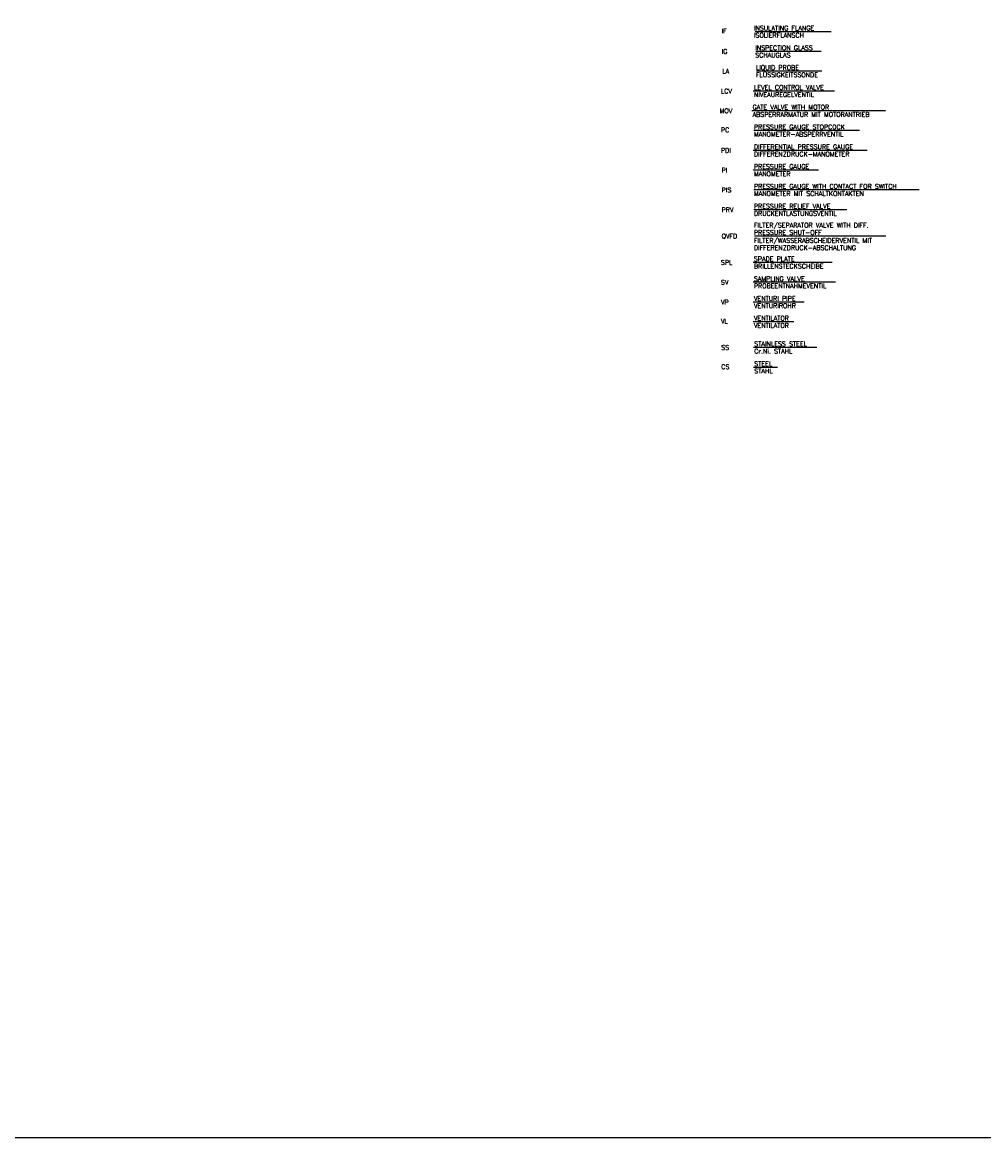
# Model space of a CAD drawing. Header units: millimetres. Extents: x -197187 to 231260338, y -45270 to 70505.
# Tile 64 of 85: x 83879 to 98460, y -45270 to -28361. Entities that reach past the tile are written whole.
import ezdxf
from ezdxf.enums import TextEntityAlignment as Align

# ---------------------------------------------------------------- set-up
doc = ezdxf.new("R2010")
doc.units = ezdxf.units.MM
doc.header["$LTSCALE"] = 0.5
doc.layers.add('44', color=7, linetype='Continuous')
doc.layers.add('8', color=7, linetype='Continuous')
doc.styles.add('ROMANS', font='ROMANS', dxfattribs={"height": 0.2})

msp = doc.modelspace()

# ---------------------------------------------------------------- linework, layer by layer
at = {"color": 3}
msp.add_lwpolyline([(32361.929, 37686.455), (127620.801, 37686.455), (127620.801, -45269.811), (32361.929, -45269.811)], close=True, dxfattribs=at)
at = {"layer": '44', "linetype": 'Continuous'}
for p, q in [((96145.483, -28502.555), (94994.651, -28502.555)), ((95993.44, -28802.555), (95004.651, -28802.555)), ((96003.44, -29102.555), (95014.651, -29102.555)), ((96196.437, -29402.555), (94964.651, -29402.555)), ((96968.448, -29702.555), (94944.651, -29702.555)), ((96574.651, -30002.555), (94974.651, -30002.555)), ((96693.112, -30302.555), (94964.651, -30302.555)), ((95948.099, -30602.555), (94964.651, -30602.555)), ((95954.651, -30602.555), (94984.651, -30602.555)), ((97478.671, -30898.326), (94974.651, -30898.326)), ((96383.957, -31202.555), (94974.651, -31202.555)), ((96976.927, -31602.555), (94984.651, -31602.555)), ((96160.96, -32002.555), (94964.651, -32002.555)), ((96211.641, -32302.555), (94964.651, -32302.555)), ((95736.341, -32602.555), (94964.651, -32602.555)), ((95578.127, -32902.555), (94964.651, -32902.555)), ((95928.64, -33291.894), (94970.074, -33291.894)), ((95331.558, -33591.894), (94970.074, -33591.894))]:
    msp.add_line(p, q, dxfattribs=at)

# ---------------------------------------------------------------- texts
at = {"layer": '8', "linetype": 'Continuous', "style": 'ROMANS'}
for s, p in [('IF', (94484.651, -28492.555)), ('IG', (94484.651, -28802.555)), ('LA', (94494.651, -29102.555)), ('LCV', (94474.651, -29402.555)), ('MOV', (94454.651, -29702.555)), ('PC', (94474.651, -29992.555)), ('PDI', (94474.651, -30302.555)), ('PI', (94484.651, -30602.555)), ('PIS', (94484.651, -30902.555)), ('PRV', (94484.651, -31202.555)), ('QVFD', (94484.651, -31602.555)), ('SPL', (94474.651, -32002.555)), ('SV', (94474.651, -32302.555)), ('VP', (94474.651, -32602.555)), ('VL', (94474.651, -32892.555)), ('SS', (94480.074, -33291.894)), ('CS', (94480.074, -33581.894))]:
    msp.add_text(s, height=70, dxfattribs=at).set_placement(p, align=Align.MIDDLE_LEFT)
for s, p in [('INSULATING FLANGE', (94974.651, -28482.555)), ('ISOLIERFLANSCH', (94974.651, -28592.555)), ('INSPECTION GLASS', (94994.651, -28782.555)), ('SCHAUGLAS', (94994.651, -28892.555)), ('LIQUID PROBE', (95004.651, -29082.555)), ('FLÜSSIGKEITSSONDE', (95004.651, -29192.555)), ('LEVEL CONTROL VALVE', (94974.651, -29382.555)), ('NIVEAUREGELVENTIL', (94974.651, -29492.555)), ('ABSPERRARMATUR MIT MOTORANTRIEB ', (94954.651, -29792.555)), ('GATE VALVE WITH MOTOR', (94954.651, -29682.555)), ('MANOMETER-ABSPERRVENTIL', (94974.651, -30092.555)), ('DIFFERENTIAL PRESSURE GAUGE', (94974.651, -30282.555)), ('DIFFERENZDRUCK-MANOMETER', (94974.651, -30392.555)), ('MANOMETER', (94974.651, -30692.555)), ('PRESSURE GAUGE WITH CONTACT FOR SWITCH', (94974.651, -30882.555)), ('MANOMETER MIT SCHALTKONTAKTEN', (94974.651, -30992.555)), ('PRESSURE RELIEF VALVE', (94974.651, -31182.555)), ('DRUCKENTLASTUNGSVENTIL', (94974.651, -31292.555)), ('FILTER/SEPARATOR VALVE WITH DIFF. ', (94974.651, -31472.555)), ('PRESSURE SHUT-OFF', (94974.651, -31582.555)), ('FILTER/WASSERABSCHEIDERVENTIL MIT', (94974.651, -31702.555)), ('DIFFERENZDRUCK-ABSCHALTUNG', (94974.651, -31812.555)), ('BRILLENSTECKSCHEIBE', (94974.651, -32092.555)), ('SAMPLING VALVE', (94974.651, -32282.555)), ('PROBEENTNAHMEVENTIL', (94974.651, -32392.555)), ('VENTURI PIPE', (94974.651, -32582.555)), ('VENTURIROHR', (94974.651, -32692.555)), ('VENTILATOR', (94974.651, -32882.555)), ('VENTILATOR', (94974.651, -32992.555)), ('STAINLESS STEEL', (94980.074, -33271.894)), ('Cr.Ni. STAHL', (94980.074, -33381.894)), ('STEEL', (94980.074, -33571.894)), ('STAHL', (94980.074, -33681.894))]:
    msp.add_text(s, height=70, dxfattribs=at).set_placement(p)
for s, p in [('PRESSURE GAUGE STOPCOCK', (94974.651, -29912.555)), ('PRESSURE GAUGE', (94974.651, -30512.555)), ('SPADE PLATE', (94974.651, -31912.555))]:
    msp.add_text(s, height=70, dxfattribs=at).set_placement(p, align=Align.TOP_LEFT)

doc.saveas('drawing.dxf')
